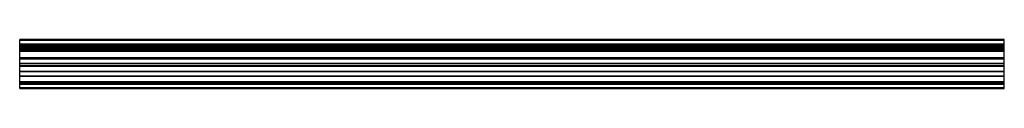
# Model space of a CAD drawing. Header units: millimetres. Extents: x 276 to 2276, y 1723 to 1823.
import ezdxf

# ---------------------------------------------------------------- set-up
doc = ezdxf.new("R2010")
doc.units = ezdxf.units.MM
doc.header["$LTSCALE"] = 232.053579
doc.layers.get('0').update_dxf_attribs({"linetype": 'CONTINUOUS'})

msp = doc.modelspace()

# ---------------------------------------------------------------- linework, layer by layer
at = {"color": 7}
for p, q in [((276, 1723.4), (276, 1823.4)), ((2276, 1823.4), (276, 1823.4)), ((276, 1821.9), (2276, 1821.9)), ((2276, 1723.4), (2276, 1823.4)), ((2276, 1813.4), (276, 1813.4)), ((276, 1811.5), (2276, 1811.5)), ((276, 1810.2), (2276, 1810.2)), ((276, 1808.8), (2276, 1808.8)), ((2276, 1808.5), (276, 1808.5)), ((276, 1806.9), (2276, 1806.9)), ((2276, 1806.5), (276, 1806.5)), ((276, 1804.4), (2276, 1804.4)), ((276, 1802.9), (2276, 1802.9)), ((2276, 1802.3), (276, 1802.3)), ((276, 1800.8), (2276, 1800.8)), ((2276, 1800.4), (276, 1800.4)), ((2276, 1798.8), (276, 1798.8)), ((276, 1786.3), (2276, 1786.3)), ((276, 1785.9), (2276, 1785.9)), ((2276, 1784.6), (276, 1784.6)), ((276, 1784.2), (2276, 1784.2)), ((2276, 1774.5), (276, 1774.5)), ((276, 1774.1), (2276, 1774.1)), ((276, 1770.7), (2276, 1770.7)), ((276, 1769.3), (2276, 1769.3)), ((2276, 1758), (276, 1758)), ((276, 1757.9), (2276, 1757.9)), ((2276, 1748.9), (276, 1748.9)), ((276, 1748.8), (2276, 1748.8)), ((2276, 1737.5), (276, 1737.5)), ((276, 1736.1), (2276, 1736.1)), ((2276, 1732.7), (276, 1732.7)), ((276, 1732.4), (2276, 1732.4)), ((2276, 1724.9), (276, 1724.9)), ((276, 1723.4), (2276, 1723.4))]:
    msp.add_line(p, q, dxfattribs=at)

doc.saveas('drawing.dxf')
